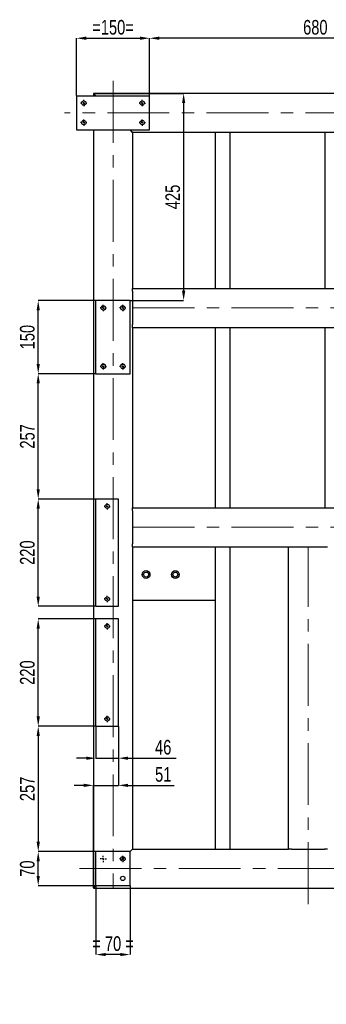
# Model space of a CAD drawing. Header units: millimetres. Extents: x 0 to 841, y 0 to 594.
# Tile 21 of 23: x 511 to 574, y 234 to 436. Entities that reach past the tile are written whole.
import ezdxf

# ---------------------------------------------------------------- set-up
doc = ezdxf.new("R2010")
doc.units = ezdxf.units.MM
doc.header["$PDSIZE"] = -1
doc.linetypes.add('CENTERX2', pattern=[20.32, 12.7, -2.54, 2.54, -2.54])
for name, color, linetype in [('COTES', 1, 'Continuous'), ('TRAIT-FINS', 9, 'Continuous'), ('TRAIT-MIXTES', 3, 'CENTERX2')]:
    doc.layers.add(name, color=color, linetype=linetype)
doc.layers.add('TRAIT-FORT', color=4, linetype='Continuous', lineweight=25)
doc.styles.add('SLDTEXTSTYLE0', font='TXT', dxfattribs={"width": 0.75})
doc.dimstyles.new('SLDDIMSTYLE2', dxfattribs={"dimtxt": 3, "dimasz": 2, "dimexe": 0, "dimexo": 0.0625, "dimgap": 0.75, "dimtad": 1, "dimdec": 0, "dimlfac": 10, "dimrnd": 1e-09, "dimzin": 12, "dimdsep": 46, "dimtxsty": 'SLDTEXTSTYLE0', "dimsah": 1, "dimcen": 0.09, "dimadec": 0, "dimazin": 3, "dimtfac": 1, "dimtdec": 0, "dimtofl": 0, "dimtmove": 0, "dimatfit": 3, "dimfxl": 1, "dimfrac": 2, "dimtolj": 1, "dimtzin": 12, "dimarcsym": 0})
doc.dimstyles.new('SLDDIMSTYLE3', dxfattribs={"dimtxt": 3, "dimasz": 2, "dimexe": 0, "dimexo": 0.0625, "dimgap": 0.75, "dimtad": 1, "dimdec": 0, "dimlfac": 10, "dimrnd": 1e-09, "dimzin": 12, "dimdsep": 46, "dimtxsty": 'SLDTEXTSTYLE0', "dimsah": 1, "dimcen": 0.09, "dimadec": 0, "dimazin": 3, "dimtfac": 1, "dimtdec": 0, "dimtmove": 0, "dimatfit": 0, "dimfxl": 1, "dimfrac": 2, "dimtolj": 1, "dimtzin": 12, "dimarcsym": 0})

# ---------------------------------------------------------------- blocks, each defined once
blk = doc.blocks.new('_D_47')
at = {"layer": 'COTES', "color": 0, "lineweight": -2, "transparency": 16777216}
for p, q in [((522.83, 420.78), (522.83, 432.52)), ((524.83, 432.52), (535.83, 432.52)), ((537.83, 420.78), (537.83, 432.52))]:
    blk.add_line(p, q, dxfattribs=at)
at = {"layer": 'COTES', "color": 0, "transparency": 16777216}
for points in [[(524.83, 432.86), (524.83, 432.19), (522.83, 432.52)], [(535.83, 432.86), (535.83, 432.19), (537.83, 432.52)]]:
    blk.add_solid(points, dxfattribs=at)
at = {"layer": 'Defpoints', "color": 0, "transparency": 16777216}
for p in [(537.83, 432.52), (522.83, 420.72), (537.83, 420.72)]:
    blk.add_point(p, dxfattribs=at)
at = {"layer": 'COTES', "color": 0, "transparency": 16777216, "insert": (530.33, 436.27), "char_height": 3, "attachment_point": 2, "style": 'SLDTEXTSTYLE0'}
blk.add_mtext('\\A1;=150=', dxfattribs=at)
blk = doc.blocks.new('_D_55')
at = {"layer": 'COTES', "color": 0, "lineweight": -2, "transparency": 16777216}
for p, q in [((526.77, 378.72), (514.98, 378.72)), ((514.98, 365.72), (514.98, 376.72)), ((526.77, 363.72), (514.98, 363.72))]:
    blk.add_line(p, q, dxfattribs=at)
at = {"layer": 'COTES', "color": 0, "transparency": 16777216}
for points in [[(514.65, 376.72), (515.31, 376.72), (514.98, 378.72)], [(514.65, 365.72), (515.31, 365.72), (514.98, 363.72)]]:
    blk.add_solid(points, dxfattribs=at)
at = {"layer": 'Defpoints', "color": 0, "transparency": 16777216}
for p in [(514.98, 378.72), (526.83, 378.72), (526.83, 363.72)]:
    blk.add_point(p, dxfattribs=at)
at = {"layer": 'COTES', "color": 0, "transparency": 16777216, "insert": (511.23, 371.22), "char_height": 3, "attachment_point": 2, "rotation": 90, "style": 'SLDTEXTSTYLE0'}
blk.add_mtext('\\A1;150', dxfattribs=at)
blk = doc.blocks.new('_D_56')
at = {"layer": 'COTES', "color": 0, "lineweight": -2, "transparency": 16777216}
for p, q in [((526.77, 363.72), (514.98, 363.72)), ((514.98, 340.02), (514.98, 361.72)), ((526.77, 338.02), (514.98, 338.02))]:
    blk.add_line(p, q, dxfattribs=at)
at = {"layer": 'COTES', "color": 0, "transparency": 16777216}
for points in [[(514.65, 361.72), (515.31, 361.72), (514.98, 363.72)], [(514.65, 340.02), (515.31, 340.02), (514.98, 338.02)]]:
    blk.add_solid(points, dxfattribs=at)
at = {"layer": 'Defpoints', "color": 0, "transparency": 16777216}
for p in [(514.98, 363.72), (526.83, 363.72), (526.83, 338.02)]:
    blk.add_point(p, dxfattribs=at)
at = {"layer": 'COTES', "color": 0, "transparency": 16777216, "insert": (511.23, 350.87), "char_height": 3, "attachment_point": 2, "rotation": 90, "style": 'SLDTEXTSTYLE0'}
blk.add_mtext('\\A1;257', dxfattribs=at)
blk = doc.blocks.new('_D_57')
at = {"layer": 'COTES', "color": 0, "lineweight": -2, "transparency": 16777216}
for p, q in [((526.77, 338.02), (514.98, 338.02)), ((514.98, 318.02), (514.98, 336.02)), ((526.77, 316.02), (514.98, 316.02))]:
    blk.add_line(p, q, dxfattribs=at)
at = {"layer": 'COTES', "color": 0, "transparency": 16777216}
for points in [[(514.65, 336.02), (515.31, 336.02), (514.98, 338.02)], [(514.65, 318.02), (515.31, 318.02), (514.98, 316.02)]]:
    blk.add_solid(points, dxfattribs=at)
at = {"layer": 'Defpoints', "color": 0, "transparency": 16777216}
for p in [(514.98, 338.02), (526.83, 338.02), (526.83, 316.02)]:
    blk.add_point(p, dxfattribs=at)
at = {"layer": 'COTES', "color": 0, "transparency": 16777216, "insert": (511.23, 327.02), "char_height": 3, "attachment_point": 2, "rotation": 90, "style": 'SLDTEXTSTYLE0'}
blk.add_mtext('\\A1;220', dxfattribs=at)
blk = doc.blocks.new('_D_64')
at = {"layer": 'COTES', "color": 0, "lineweight": -2, "transparency": 16777216}
for p, q in [((526.39, 421.22), (544.81, 421.22)), ((544.81, 419.22), (544.81, 380.72)), ((533.89, 378.72), (544.81, 378.72))]:
    blk.add_line(p, q, dxfattribs=at)
at = {"layer": 'COTES', "color": 0, "transparency": 16777216}
for points in [[(544.48, 419.22), (545.14, 419.22), (544.81, 421.22)], [(544.48, 380.72), (545.14, 380.72), (544.81, 378.72)]]:
    blk.add_solid(points, dxfattribs=at)
at = {"layer": 'Defpoints', "color": 0, "transparency": 16777216}
for p in [(526.33, 421.22), (533.83, 378.72), (544.81, 378.72)]:
    blk.add_point(p, dxfattribs=at)
at = {"layer": 'COTES', "color": 0, "transparency": 16777216, "insert": (541.06, 399.97), "char_height": 3, "attachment_point": 2, "rotation": 90, "style": 'SLDTEXTSTYLE0'}
blk.add_mtext('\\A1;425', dxfattribs=at)
blk = doc.blocks.new('_D_65')
at = {"layer": 'COTES', "color": 0, "lineweight": -2, "transparency": 16777216}
for p, q in [((526.77, 265.72), (514.98, 265.72)), ((514.98, 260.72), (514.98, 263.72)), ((526.77, 258.72), (514.98, 258.72))]:
    blk.add_line(p, q, dxfattribs=at)
at = {"layer": 'COTES', "color": 0, "transparency": 16777216}
for points in [[(514.65, 263.72), (515.31, 263.72), (514.98, 265.72)], [(514.65, 260.72), (515.31, 260.72), (514.98, 258.72)]]:
    blk.add_solid(points, dxfattribs=at)
at = {"layer": 'Defpoints', "color": 0, "transparency": 16777216}
for p in [(514.98, 265.72), (526.83, 265.72), (526.83, 258.72)]:
    blk.add_point(p, dxfattribs=at)
at = {"layer": 'COTES', "color": 0, "transparency": 16777216, "insert": (511.23, 262.22), "char_height": 3, "attachment_point": 2, "rotation": 90, "style": 'SLDTEXTSTYLE0'}
blk.add_mtext('\\A1;70', dxfattribs=at)
blk = doc.blocks.new('_D_66')
at = {"layer": 'COTES', "color": 0, "lineweight": -2, "transparency": 16777216}
for p, q in [((526.77, 291.42), (514.98, 291.42)), ((514.98, 289.42), (514.98, 267.72)), ((526.77, 265.72), (514.98, 265.72))]:
    blk.add_line(p, q, dxfattribs=at)
at = {"layer": 'COTES', "color": 0, "transparency": 16777216}
for points in [[(514.65, 289.42), (515.31, 289.42), (514.98, 291.42)], [(514.65, 267.72), (515.31, 267.72), (514.98, 265.72)]]:
    blk.add_solid(points, dxfattribs=at)
at = {"layer": 'Defpoints', "color": 0, "transparency": 16777216}
for p in [(526.83, 291.42), (514.98, 265.72), (526.83, 265.72)]:
    blk.add_point(p, dxfattribs=at)
at = {"layer": 'COTES', "color": 0, "transparency": 16777216, "insert": (511.23, 278.57), "char_height": 3, "attachment_point": 2, "rotation": 90, "style": 'SLDTEXTSTYLE0'}
blk.add_mtext('\\A1;257', dxfattribs=at)
blk = doc.blocks.new('_D_67')
at = {"layer": 'COTES', "color": 0, "lineweight": -2, "transparency": 16777216}
for p, q in [((526.77, 313.42), (514.98, 313.42)), ((514.98, 293.42), (514.98, 311.42)), ((526.77, 291.42), (514.98, 291.42))]:
    blk.add_line(p, q, dxfattribs=at)
at = {"layer": 'COTES', "color": 0, "transparency": 16777216}
for points in [[(514.65, 311.42), (515.31, 311.42), (514.98, 313.42)], [(514.65, 293.42), (515.31, 293.42), (514.98, 291.42)]]:
    blk.add_solid(points, dxfattribs=at)
at = {"layer": 'Defpoints', "color": 0, "transparency": 16777216}
for p in [(514.98, 313.42), (526.83, 313.42), (526.83, 291.42)]:
    blk.add_point(p, dxfattribs=at)
at = {"layer": 'COTES', "color": 0, "transparency": 16777216, "insert": (511.23, 302.42), "char_height": 3, "attachment_point": 2, "rotation": 90, "style": 'SLDTEXTSTYLE0'}
blk.add_mtext('\\A1;220', dxfattribs=at)
blk = doc.blocks.new('_D_71')
at = {"layer": 'COTES', "color": 0, "lineweight": -2, "transparency": 16777216}
for p, q in [((537.83, 420.78), (537.83, 432.52)), ((603.83, 432.52), (539.83, 432.52)), ((605.83, 420.78), (605.83, 432.52))]:
    blk.add_line(p, q, dxfattribs=at)
at = {"layer": 'COTES', "color": 0, "transparency": 16777216}
for points in [[(539.83, 432.86), (539.83, 432.19), (537.83, 432.52)], [(603.83, 432.86), (603.83, 432.19), (605.83, 432.52)]]:
    blk.add_solid(points, dxfattribs=at)
at = {"layer": 'Defpoints', "color": 0, "transparency": 16777216}
for p in [(537.83, 432.52), (537.83, 420.72), (605.83, 420.72)]:
    blk.add_point(p, dxfattribs=at)
at = {"layer": 'COTES', "color": 0, "transparency": 16777216, "insert": (571.83, 436.27), "char_height": 3, "attachment_point": 2, "style": 'SLDTEXTSTYLE0'}
blk.add_mtext('\\A1;680', dxfattribs=at)
blk = doc.blocks.new('_D_73')
at = {"layer": 'COTES', "color": 0, "lineweight": -2, "transparency": 16777216}
for p, q in [((526.83, 258.66), (526.83, 244.6)), ((533.83, 258.66), (533.83, 244.6)), ((531.83, 244.6), (528.83, 244.6))]:
    blk.add_line(p, q, dxfattribs=at)
at = {"layer": 'COTES', "color": 0, "transparency": 16777216}
for points in [[(528.83, 244.93), (528.83, 244.27), (526.83, 244.6)], [(531.83, 244.93), (531.83, 244.27), (533.83, 244.6)]]:
    blk.add_solid(points, dxfattribs=at)
at = {"layer": 'Defpoints', "color": 0, "transparency": 16777216}
for p in [(526.83, 258.72), (533.83, 258.72), (526.83, 244.6)]:
    blk.add_point(p, dxfattribs=at)
at = {"layer": 'COTES', "color": 0, "transparency": 16777216, "insert": (530.33, 248.35), "char_height": 3, "attachment_point": 2, "style": 'SLDTEXTSTYLE0'}
blk.add_mtext('\\A1;= 70 =', dxfattribs=at)
blk = doc.blocks.new('_D_79')
at = {"layer": 'COTES', "color": 0, "lineweight": -2, "transparency": 16777216}
for p, q in [((526.83, 291.36), (526.83, 284.87)), ((531.43, 291.36), (531.43, 284.87)), ((524.83, 284.87), (522.83, 284.87)), ((526.83, 284.87), (531.43, 284.87)), ((533.43, 284.87), (543.25, 284.87))]:
    blk.add_line(p, q, dxfattribs=at)
at = {"layer": 'COTES', "color": 0, "transparency": 16777216}
for points in [[(524.83, 285.2), (524.83, 284.53), (526.83, 284.87)], [(533.43, 285.2), (533.43, 284.53), (531.43, 284.87)]]:
    blk.add_solid(points, dxfattribs=at)
at = {"layer": 'Defpoints', "color": 0, "transparency": 16777216}
for p in [(526.83, 291.42), (531.43, 291.42), (531.43, 284.87)]:
    blk.add_point(p, dxfattribs=at)
at = {"layer": 'COTES', "color": 0, "transparency": 16777216, "insert": (540.62, 288.62), "char_height": 3, "attachment_point": 2, "style": 'SLDTEXTSTYLE0'}
blk.add_mtext('\\A1;46', dxfattribs=at)
blk = doc.blocks.new('_D_80')
at = {"layer": 'COTES', "color": 0, "lineweight": -2, "transparency": 16777216}
for p, q in [((531.43, 291.36), (531.43, 279.3)), ((524.33, 279.3), (522.33, 279.3)), ((526.33, 258.28), (526.33, 279.3)), ((526.33, 279.3), (531.43, 279.3)), ((533.43, 279.3), (542.87, 279.3))]:
    blk.add_line(p, q, dxfattribs=at)
at = {"layer": 'COTES', "color": 0, "transparency": 16777216}
for points in [[(524.33, 279.63), (524.33, 278.97), (526.33, 279.3)], [(533.43, 279.63), (533.43, 278.97), (531.43, 279.3)]]:
    blk.add_solid(points, dxfattribs=at)
at = {"layer": 'Defpoints', "color": 0, "transparency": 16777216}
for p in [(531.43, 291.42), (526.33, 279.3), (526.33, 258.22)]:
    blk.add_point(p, dxfattribs=at)
at = {"layer": 'COTES', "color": 0, "transparency": 16777216, "insert": (540.62, 283.05), "char_height": 3, "attachment_point": 2, "style": 'SLDTEXTSTYLE0'}
blk.add_mtext('\\A1;51', dxfattribs=at)
blk = doc.blocks.new('SW_CENTERMARKSYMBOL_21')
at = {"layer": 'TRAIT-MIXTES', "color": 0}
for p, q in [((-0.4, 0), (-0.65, 0)), ((0, 0), (-0.2, 0)), ((0, 0.4), (0, 0.65)), ((0, 0), (0, 0.2)), ((0, 0), (0, -0.2)), ((0, 0), (0.2, 0)), ((0.4, 0), (0.65, 0)), ((0, -0.4), (0, -0.65))]:
    blk.add_line(p, q, dxfattribs=at)
blk = doc.blocks.new('SW_CENTERMARKSYMBOL_22')
at = {"layer": 'TRAIT-MIXTES', "color": 0}
for p, q in [((-0.4, 0), (-0.65, 0)), ((0, 0), (-0.2, 0)), ((0, 0.4), (0, 0.65)), ((0, 0), (0, 0.2)), ((0, 0), (0, -0.2)), ((0, 0), (0.2, 0)), ((0.4, 0), (0.65, 0)), ((0, -0.4), (0, -0.65))]:
    blk.add_line(p, q, dxfattribs=at)
blk = doc.blocks.new('SW_CENTERMARKSYMBOL_35')
at = {"layer": 'TRAIT-MIXTES', "color": 0}
for p, q in [((-0.4, 0), (-0.64, 0)), ((0, 0), (-0.2, 0)), ((0, 0.4), (0, 0.64)), ((0, 0), (0, 0.2)), ((0, 0), (0, -0.2)), ((0, 0), (0.2, 0)), ((0.4, 0), (0.64, 0)), ((0, -0.4), (0, -0.64))]:
    blk.add_line(p, q, dxfattribs=at)
blk = doc.blocks.new('SW_CENTERMARKSYMBOL_36')
at = {"layer": 'TRAIT-MIXTES', "color": 0}
for p, q in [((-0.4, 0), (-0.64, 0)), ((0, 0), (-0.2, 0)), ((0, 0.4), (0, 0.64)), ((0, 0), (0, 0.2)), ((0, 0), (0, -0.2)), ((0, 0), (0.2, 0)), ((0.4, 0), (0.64, 0)), ((0, -0.4), (0, -0.64))]:
    blk.add_line(p, q, dxfattribs=at)
blk = doc.blocks.new('SW_CENTERMARKSYMBOL_37')
at = {"layer": 'TRAIT-MIXTES', "color": 0}
for p, q in [((-0.4, 0), (-0.65, 0)), ((0, 0), (-0.2, 0)), ((0, 0.4), (0, 0.65)), ((0, 0), (0, 0.2)), ((0, 0), (0, -0.2)), ((0, 0), (0.2, 0)), ((0.4, 0), (0.65, 0)), ((0, -0.4), (0, -0.65))]:
    blk.add_line(p, q, dxfattribs=at)
blk = doc.blocks.new('SW_CENTERMARKSYMBOL_38')
at = {"layer": 'TRAIT-MIXTES', "color": 0}
for p, q in [((-0.4, 0), (-0.65, 0)), ((0, 0), (-0.2, 0)), ((0, 0.4), (0, 0.65)), ((0, 0), (0, 0.2)), ((0, 0), (0, -0.2)), ((0, 0), (0.2, 0)), ((0.4, 0), (0.65, 0)), ((0, -0.4), (0, -0.65))]:
    blk.add_line(p, q, dxfattribs=at)
blk = doc.blocks.new('SW_CENTERMARKSYMBOL_39')
at = {"layer": 'TRAIT-MIXTES', "color": 0}
for p, q in [((-0.4, 0), (-0.65, 0)), ((0, 0), (-0.2, 0)), ((0, 0.4), (0, 0.65)), ((0, 0), (0, 0.2)), ((0, 0), (0, -0.2)), ((0, 0), (0.2, 0)), ((0.4, 0), (0.65, 0)), ((0, -0.4), (0, -0.65))]:
    blk.add_line(p, q, dxfattribs=at)
blk = doc.blocks.new('SW_CENTERMARKSYMBOL_40')
at = {"layer": 'TRAIT-MIXTES', "color": 0}
for p, q in [((-0.4, 0), (-0.65, 0)), ((0, 0), (-0.2, 0)), ((0, 0.4), (0, 0.65)), ((0, 0), (0, 0.2)), ((0, 0), (0, -0.2)), ((0, 0), (0.2, 0)), ((0.4, 0), (0.65, 0)), ((0, -0.4), (0, -0.65))]:
    blk.add_line(p, q, dxfattribs=at)
blk = doc.blocks.new('SW_CENTERMARKSYMBOL_53')
at = {"layer": 'TRAIT-MIXTES', "color": 0}
for p, q in [((-0.4, 0), (-0.65, 0)), ((0, 0), (-0.2, 0)), ((0, 0.4), (0, 0.65)), ((0, 0), (0, 0.2)), ((0, 0), (0, -0.2)), ((0, 0), (0.2, 0)), ((0.4, 0), (0.65, 0)), ((0, -0.4), (0, -0.65))]:
    blk.add_line(p, q, dxfattribs=at)
blk = doc.blocks.new('SW_CENTERMARKSYMBOL_54')
at = {"layer": 'TRAIT-MIXTES', "color": 0}
for p, q in [((-0.4, 0), (-0.65, 0)), ((0, 0), (-0.2, 0)), ((0, 0.4), (0, 0.65)), ((0, 0), (0, 0.2)), ((0, 0), (0, -0.2)), ((0, 0), (0.2, 0)), ((0.4, 0), (0.65, 0)), ((0, -0.4), (0, -0.65))]:
    blk.add_line(p, q, dxfattribs=at)
blk = doc.blocks.new('SW_CENTERMARKSYMBOL_55')
at = {"layer": 'TRAIT-MIXTES', "color": 0}
for p, q in [((-0.4, 0), (-0.65, 0)), ((0, 0), (-0.2, 0)), ((0, 0.4), (0, 0.65)), ((0, 0), (0, 0.2)), ((0, 0), (0, -0.2)), ((0, 0), (0.2, 0)), ((0.4, 0), (0.65, 0)), ((0, -0.4), (0, -0.65))]:
    blk.add_line(p, q, dxfattribs=at)
blk = doc.blocks.new('SW_CENTERMARKSYMBOL_56')
at = {"layer": 'TRAIT-MIXTES', "color": 0}
for p, q in [((-0.4, 0), (-0.65, 0)), ((0, 0), (-0.2, 0)), ((0, 0.4), (0, 0.65)), ((0, 0), (0, 0.2)), ((0, 0), (0, -0.2)), ((0, 0), (0.2, 0)), ((0.4, 0), (0.65, 0)), ((0, -0.4), (0, -0.65))]:
    blk.add_line(p, q, dxfattribs=at)
blk = doc.blocks.new('SW_CENTERMARKSYMBOL_84')
at = {"layer": 'TRAIT-MIXTES', "color": 0}
for p, q in [((-0.4, 0), (-0.64, 0)), ((0, 0), (-0.2, 0)), ((0, 0.4), (0, 0.64)), ((0, 0), (0, 0.2)), ((0, 0), (0, -0.2)), ((0, 0), (0.2, 0)), ((0.4, 0), (0.64, 0)), ((0, -0.4), (0, -0.64))]:
    blk.add_line(p, q, dxfattribs=at)
blk = doc.blocks.new('SW_CENTERMARKSYMBOL_85')
at = {"layer": 'TRAIT-MIXTES', "color": 0}
for p, q in [((-0.4, 0), (-0.64, 0)), ((0, 0), (-0.2, 0)), ((0, 0.4), (0, 0.64)), ((0, 0), (0, 0.2)), ((0, 0), (0, -0.2)), ((0, 0), (0.2, 0)), ((0.4, 0), (0.64, 0)), ((0, -0.4), (0, -0.64))]:
    blk.add_line(p, q, dxfattribs=at)

msp = doc.modelspace()

# ---------------------------------------------------------------- linework, layer by layer
at = {"layer": 'TRAIT-FINS', "lineweight": 18}
for centre in [(528.33, 377.22), (532.33, 377.22), (528.33, 365.22), (532.33, 365.22)]:
    msp.add_arc(centre, 0.5, 255, 195, dxfattribs=at)
at = {"layer": 'TRAIT-FORT', "lineweight": 25}
for p, q in [((522.83, 420.72), (522.83, 413.72)), ((522.83, 420.72), (537.83, 420.72)), ((758.33, 421.22), (526.33, 421.22)), ((526.83, 420.72), (526.33, 421.22)), ((526.33, 421.22), (526.33, 420.72)), ((526.33, 421.22), (526.83, 420.72)), ((537.83, 413.72), (537.83, 420.72)), ((522.83, 413.72), (537.83, 413.72)), ((526.33, 413.72), (526.33, 258.22)), ((534.33, 413.22), (533.83, 413.72)), ((533.83, 413.72), (534.33, 413.22)), ((750.33, 413.22), (534.33, 413.22)), ((534.33, 413.22), (534.33, 381.22)), ((551.33, 381.22), (551.33, 413.22)), ((554.33, 381.22), (554.33, 413.22)), ((573.83, 381.22), (573.83, 413.22)), ((534.33, 381.22), (590.13, 381.22)), ((534.33, 380.62), (534.33, 381.22)), ((534.33, 380.62), (534.33, 373.82)), ((526.83, 363.72), (526.83, 378.72)), ((533.83, 378.72), (526.83, 378.72)), ((533.83, 363.72), (533.83, 378.72)), ((534.33, 373.22), (534.33, 373.82)), ((534.33, 373.22), (534.33, 336.22)), ((534.33, 373.22), (590.13, 373.22)), ((551.33, 336.22), (551.33, 373.22)), ((554.33, 336.22), (554.33, 373.22)), ((573.83, 336.22), (573.83, 373.22)), ((526.83, 363.72), (533.83, 363.72)), ((531.43, 338.02), (526.83, 338.02)), ((526.83, 316.02), (526.83, 338.02)), ((531.43, 316.02), (531.43, 338.02)), ((534.33, 336.22), (641.33, 336.22)), ((534.33, 335.62), (534.33, 336.22)), ((534.33, 335.62), (534.33, 328.82)), ((534.33, 328.22), (534.33, 328.82)), ((534.33, 328.22), (534.33, 266.22)), ((534.33, 328.22), (566.33, 328.22)), ((551.33, 266.22), (551.33, 328.22)), ((554.33, 266.22), (554.33, 328.22)), ((566.33, 266.22), (566.33, 328.22)), ((566.33, 328.22), (566.93, 328.22)), ((566.93, 328.22), (573.73, 328.22)), ((573.73, 328.22), (574.33, 328.22)), ((551.33, 317.22), (534.33, 317.22)), ((526.83, 316.02), (531.43, 316.02)), ((531.43, 313.42), (526.83, 313.42)), ((526.83, 291.42), (526.83, 313.42)), ((531.43, 291.42), (531.43, 313.42)), ((526.83, 291.42), (531.43, 291.42)), ((533.83, 265.72), (526.83, 265.72)), ((526.83, 258.72), (526.83, 265.72)), ((532.01, 263.9), (532.65, 264.54)), ((533.83, 265.72), (534.33, 266.22)), ((534.33, 266.22), (533.83, 265.72)), ((533.83, 258.72), (533.83, 265.72)), ((534.33, 266.22), (566.33, 266.22)), ((566.93, 266.22), (566.33, 266.22)), ((566.93, 266.22), (573.73, 266.22)), ((574.33, 266.22), (573.73, 266.22)), ((526.33, 258.22), (526.83, 258.72)), ((526.83, 258.72), (526.33, 258.22)), ((533.83, 258.72), (526.83, 258.72)), ((526.33, 258.22), (758.33, 258.22))]:
    msp.add_line(p, q, dxfattribs=at)
for centre, radius in [((524.33, 419.22), 0.45), ((536.33, 419.22), 0.45), ((524.33, 415.22), 0.45), ((536.33, 415.22), 0.45), ((528.33, 377.22), 0.45), ((532.33, 377.22), 0.45), ((528.33, 365.22), 0.45), ((532.33, 365.22), 0.45), ((529.13, 336.52), 0.44), ((537.11, 322.53), 0.8), ((543.11, 322.53), 0.8), ((537.11, 322.53), 0.51), ((543.11, 322.53), 0.51), ((529.13, 317.52), 0.44), ((529.13, 311.92), 0.44), ((529.13, 292.92), 0.44), ((532.33, 264.22), 0.45), ((532.33, 260.22), 0.45)]:
    msp.add_circle(centre, radius, dxfattribs=at)
at = {"layer": 'TRAIT-MIXTES', "lineweight": 18}
for p, q in [((530.33, 423.79), (530.33, 258.22)), ((765.39, 417.22), (520.39, 417.22)), ((534.33, 377.22), (660.77, 377.22)), ((534.33, 332.22), (655.63, 332.22)), ((570.33, 254.95), (570.33, 328.22)), ((523.48, 262.22), (750.33, 262.22))]:
    msp.add_line(p, q, dxfattribs=at)

# ---------------------------------------------------------------- block references
at = {"layer": 'TRAIT-MIXTES'}
for name, p in [('SW_CENTERMARKSYMBOL_40', (524.33, 419.22)), ('SW_CENTERMARKSYMBOL_38', (536.33, 419.22)), ('SW_CENTERMARKSYMBOL_39', (524.33, 415.22)), ('SW_CENTERMARKSYMBOL_37', (536.33, 415.22)), ('SW_CENTERMARKSYMBOL_55', (528.33, 377.22)), ('SW_CENTERMARKSYMBOL_56', (532.33, 377.22)), ('SW_CENTERMARKSYMBOL_53', (528.33, 365.22)), ('SW_CENTERMARKSYMBOL_54', (532.33, 365.22)), ('SW_CENTERMARKSYMBOL_85', (529.13, 336.52)), ('SW_CENTERMARKSYMBOL_84', (529.13, 317.52)), ('SW_CENTERMARKSYMBOL_36', (529.13, 311.92)), ('SW_CENTERMARKSYMBOL_35', (529.13, 292.92)), ('SW_CENTERMARKSYMBOL_22', (528.33, 264.22)), ('SW_CENTERMARKSYMBOL_21', (532.33, 264.22))]:
    msp.add_blockref(name, p, dxfattribs=at)

# ---------------------------------------------------------------- dimensions: what is measured, and where the dimension line sits
at = {"layer": 'COTES'}
for base, p1, p2, text, dimstyle, picture, middle in [((537.83, 432.52), (522.83, 420.72), (537.83, 420.72), '=<>=', 'SLDDIMSTYLE2', '_D_47', (530.33, 432.52)), ((526.83, 244.6), (533.83, 258.72), (526.83, 258.72), '= <> =', 'SLDDIMSTYLE3', '_D_73', (530.33, 244.6))]:
    dim = msp.add_linear_dim(base=base, p1=p1, p2=p2, text=text, dimstyle=dimstyle, dxfattribs=at)
    dim.commit()
    dim.dimension.update_dxf_attribs({"geometry": picture, "text_midpoint": middle, "dimtype": 160})
for base, p1, p2, dimstyle, picture, middle in [((537.83, 432.52), (605.83, 420.72), (537.83, 420.72), 'SLDDIMSTYLE2', '_D_71', (571.83, 432.52)), ((526.33, 279.3), (531.43, 291.42), (526.33, 258.22), 'SLDDIMSTYLE3', '_D_80', (540.62, 279.3))]:
    dim = msp.add_linear_dim(base=base, p1=p1, p2=p2, dimstyle=dimstyle, dxfattribs=at)
    dim.commit()
    dim.dimension.update_dxf_attribs({"geometry": picture, "text_midpoint": middle, "dimtype": 160})
for base, p1, p2, angle, dimstyle, picture, middle in [((544.81, 378.72), (526.33, 421.22), (533.83, 378.72), 90, 'SLDDIMSTYLE2', '_D_64', (544.81, 399.97)), ((514.98, 378.72), (526.83, 363.72), (526.83, 378.72), 90, 'SLDDIMSTYLE2', '_D_55', (514.98, 371.22)), ((514.98, 363.72), (526.83, 338.02), (526.83, 363.72), 90, 'SLDDIMSTYLE2', '_D_56', (514.98, 350.87)), ((514.98, 338.02), (526.83, 316.02), (526.83, 338.02), 90, 'SLDDIMSTYLE2', '_D_57', (514.98, 327.02)), ((514.98, 313.42), (526.83, 291.42), (526.83, 313.42), 90, 'SLDDIMSTYLE2', '_D_67', (514.98, 302.42)), ((514.98, 265.72), (526.83, 291.42), (526.83, 265.72), 90, 'SLDDIMSTYLE2', '_D_66', (514.98, 278.57)), ((531.43, 284.87), (526.83, 291.42), (531.43, 291.42), 0, 'SLDDIMSTYLE3', '_D_79', (540.62, 284.87)), ((514.98, 265.72), (526.83, 258.72), (526.83, 265.72), 90, 'SLDDIMSTYLE3', '_D_65', (514.98, 262.22))]:
    dim = msp.add_linear_dim(base=base, p1=p1, p2=p2, angle=angle, dimstyle=dimstyle, dxfattribs=at)
    dim.commit()
    dim.dimension.update_dxf_attribs({"geometry": picture, "text_midpoint": middle, "dimtype": 160})

doc.saveas('drawing.dxf')
